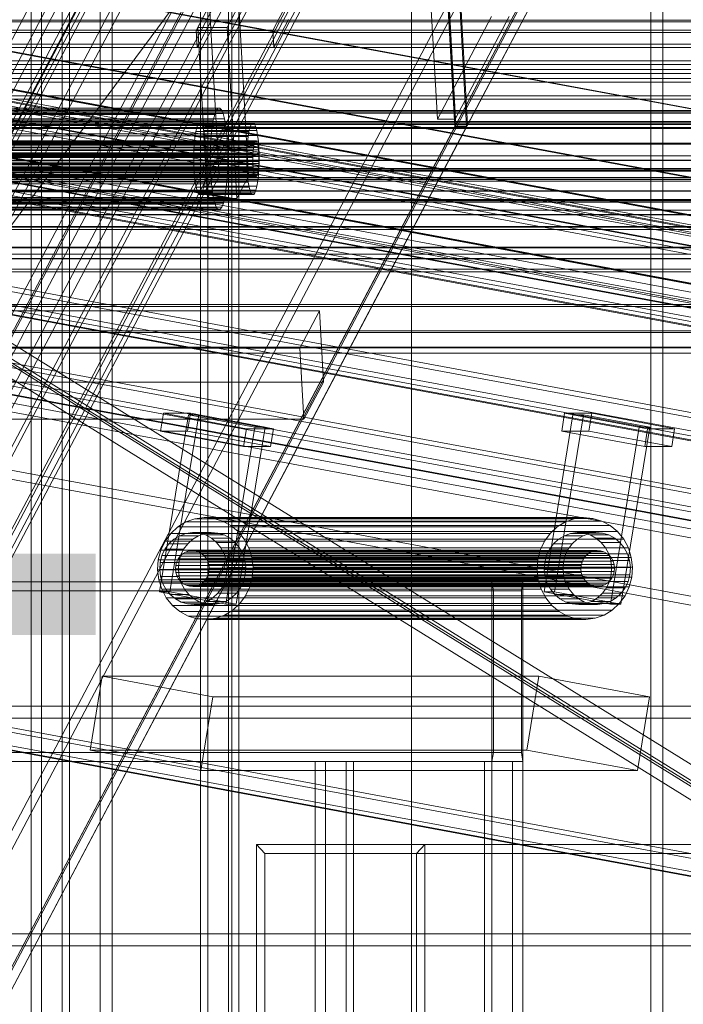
# Model space of a CAD drawing. Header units: millimetres. Extents: x -4395 to 65662, y -65530 to 6847.
# Tile 146 of 256: x -1051 to -829, y -35750 to -35422. Entities that reach past the tile are written whole.
import ezdxf

# ---------------------------------------------------------------- set-up
doc = ezdxf.new("R2010")
doc.units = ezdxf.units.MM
for name, color, linetype, lineweight in [('COTAS_O', 1, 'Continuous', 0), ('frontal_briquetadora', 7, 'Continuous', 0), ('frontal_C01', 7, 'Continuous', 0), ('frontal_C03', 7, 'Continuous', 0), ('frontal_C06', 7, 'Continuous', 0), ('frontal_C07', 7, 'Continuous', 0), ('frontal_mezcladora', 7, 'Continuous', 0)]:
    doc.layers.add(name, color=color, linetype=linetype, lineweight=lineweight)
doc.dimstyles.new('R19_100', dxfattribs={"dimtxt": 250, "dimasz": 150, "dimexe": 150, "dimexo": 80, "dimgap": 100, "dimtad": 1, "dimtih": 1, "dimtoh": 1, "dimdsep": 46, "dimcen": 0.09, "dimadec": 0, "dimazin": 0, "dimtfac": 1, "dimtdec": 4, "dimtofl": 0, "dimtmove": 0, "dimatfit": 3, "dimfxl": 1, "dimtolj": 1, "dimtzin": 0, "dimarcsym": 0})

# ---------------------------------------------------------------- blocks, each defined once
blk = doc.blocks.new('DIM_R33_45')
at = {"layer": 'COTAS_O'}
for p, q in [((-1850, -34800), (-1850, -35500)), ((-150, -34800), (-150, -35500)), ((-1850, -35500), (-1700, -35455)), ((-150, -35500), (-300, -35455)), ((-150, -35500), (-1850, -35500)), ((-1850, -35500), (-1700, -35545)), ((-150, -35500), (-300, -35545))]:
    blk.add_line(p, q, dxfattribs=at)
blk.add_text('1700 O', height=250, rotation=180, dxfattribs=at).set_placement((-1000, -35600))
blk = doc.blocks.new('DIM_R33_48')
at = {"layer": 'COTAS_O'}
for p, q in [((-1480, -33670), (-780, -33670)), ((-780, -33670), (-825, -33820)), ((-780, -36000), (-780, -33670)), ((-780, -33670), (-735, -33820)), ((-780, -36000), (-825, -35850)), ((-780, -36000), (-735, -35850)), ((-1480, -36000), (-780, -36000))]:
    blk.add_line(p, q, dxfattribs=at)
blk.add_text('2330 O', height=250, rotation=90, dxfattribs=at).set_placement((-880, -34835))
blk = doc.blocks.new('DIM_R33_49')
at = {"layer": 'COTAS_O'}
for p, q in [((-1480, -35300), (-1330, -35255)), ((490, -35300), (340, -35255)), ((-1480, -36000), (-1480, -35300)), ((-1480, -35300), (490, -35300)), ((-1480, -35300), (-1330, -35345)), ((490, -35300), (340, -35345)), ((490, -36000), (490, -35300))]:
    blk.add_line(p, q, dxfattribs=at)
blk.add_text('1970 O', height=250, dxfattribs=at).set_placement((-495, -35200))
blk = doc.blocks.new('DIM_R33_50')
at = {"layer": 'COTAS_O'}
for p, q in [((-1400, -33000), (-700, -33000)), ((-700, -33000), (-745, -33150)), ((-700, -36000), (-700, -33000)), ((-700, -33000), (-655, -33150)), ((-700, -36000), (-745, -35850)), ((-700, -36000), (-655, -35850)), ((-1400, -36000), (-700, -36000))]:
    blk.add_line(p, q, dxfattribs=at)
blk.add_text('3000 O', height=250, rotation=90, dxfattribs=at).set_placement((-800, -34500))
blk = doc.blocks.new('DIM_R33_51')
at = {"layer": 'COTAS_O'}
for p, q in [((-1400, -35300), (-1250, -35255)), ((1400, -35300), (1250, -35255)), ((-1400, -36000), (-1400, -35300)), ((-1400, -35300), (1400, -35300)), ((-1400, -35300), (-1250, -35345)), ((1400, -35300), (1250, -35345)), ((1400, -36000), (1400, -35300))]:
    blk.add_line(p, q, dxfattribs=at)
blk.add_text('2800 O', height=250, dxfattribs=at).set_placement((0, -35200))

msp = doc.modelspace()

# ---------------------------------------------------------------- linework, layer by layer
at = {"layer": 'frontal_briquetadora'}
msp.add_line((-1330, -35862.816), (-720.639, -35041.307), dxfattribs=at)
at = {"layer": 'frontal_C01'}
for p, q in [((-1024, -33816.606), (-1024, -35988)), ((-1020, -35988), (-1020, -33816.606))]:
    msp.add_line(p, q, dxfattribs=at)
at = {"layer": 'frontal_C03'}
for p, q in [((1515, -35421.8), (-1475, -35421.8)), ((1515, -35422.36), (-1475, -35422.36)), ((1515, -35425.136), (-1475, -35425.136)), ((1515, -35426.008), (-1475, -35426.008)), ((1515, -35429.829), (-1475, -35429.829)), ((1515, -35430.928), (-1475, -35430.928)), ((-1475, -35435.42), (1515, -35435.42)), ((1515, -35436.638), (-1475, -35436.638)), ((1270, -35438.36), (-1230, -35438.36)), ((1515, -35441.362), (-1475, -35441.362)), ((1270, -35439.64), (-1230, -35439.64)), ((1515, -35442.58), (-1475, -35442.58)), ((1515, -35447.072), (-1475, -35447.072)), ((1515, -35448.171), (-1475, -35448.171)), ((1515, -35451.992), (-1475, -35451.992)), ((1515, -35452.864), (-1475, -35452.864)), ((1515, -35455.64), (-1475, -35455.64)), ((1270, -35452.425), (-1230, -35452.425)), ((1270, -35452.491), (-1230, -35452.491)), ((1515, -35456.2), (-1475, -35456.2)), ((1515, -35457.66), (-1475, -35457.66)), ((1515, -35457.853), (-1475, -35457.853)), ((1270, -35456.096), (-1230, -35456.096)), ((1270, -35456.285), (-1230, -35456.285)), ((1270, -35456.711), (-1230, -35456.711)), ((1270, -35457.966), (-1230, -35457.966)), ((1270, -35462.946), (-1230, -35462.946)), ((1270, -35463.229), (-1230, -35463.229)), ((1516, -35467.156), (-1476, -35467.156)), ((1516, -35467.183), (-1476, -35467.183)), ((1516, -35468.625), (-1476, -35468.625)), ((1516, -35468.7), (-1476, -35468.7)), ((1516, -35471.365), (-1476, -35471.365)), ((1516, -35471.478), (-1476, -35471.478)), ((1270, -35471.933), (-1230, -35471.933)), ((1516, -35474.959), (-1476, -35474.959)), ((-1476, -35475.093), (1516, -35475.093)), ((-1230, -35472.267), (1270, -35472.267)), ((1270, -35474.38), (-1230, -35474.38)), ((1270, -35475.563), (-1230, -35475.563)), ((1516, -35478.861), (-1476, -35478.861)), ((1516, -35478.994), (-1476, -35478.994)), ((1270, -35481.687), (-1230, -35481.687)), ((1516, -35482.476), (-1476, -35482.476)), ((1516, -35482.589), (-1476, -35482.589)), ((1516, -35485.254), (-1476, -35485.254)), ((1270, -35482.021), (-1230, -35482.021)), ((1516, -35485.329), (-1476, -35485.329)), ((1516, -35486.771), (-1476, -35486.771)), ((1516, -35486.798), (-1476, -35486.798)), ((1270, -35490.69), (-1230, -35490.69)), ((1270, -35490.724), (-1230, -35490.724)), ((1270, -35491.007), (-1230, -35491.007)), ((1270, -35491.754), (-1230, -35491.754)), ((1270, -35497.669), (-1230, -35497.669)), ((1270, -35497.858), (-1230, -35497.858)), ((1270, -35501.463), (-1230, -35501.463)), ((1270, -35501.529), (-1230, -35501.529)), ((1270, -35505.014), (-1230, -35505.014)), ((1270, -35505.919), (-1230, -35505.919)), ((1270, -35516.801), (-1230, -35516.801)), ((1270, -35517.512), (-1230, -35517.512)), ((1270, -35525.598), (-1230, -35525.598)), ((1270, -35526.088), (-1230, -35526.088)), ((1270, -35531.067), (-1230, -35531.067)), ((1270, -35531.317), (-1230, -35531.317)), ((1270, -35532.998), (-1230, -35532.998)), ((-1580, -35650.969), (1620, -35650.969)), ((1620, -35654.969), (-1580, -35654.969)), ((-1580, -35726.969), (1620, -35726.969)), ((-1580, -35730.969), (1620, -35730.969))]:
    msp.add_line(p, q, dxfattribs=at)
at = {"layer": 'frontal_C06'}
for p, q in [((-1322.962, -35382.563), (-83.833, -35612.032)), ((-82.791, -35612.032), (-1321.92, -35382.563)), ((-1198.971, -35382.563), (40.159, -35612.032)), ((41.201, -35612.032), (-1197.929, -35382.563)), ((-1382.276, -35406.782), (-32.276, -35656.782)), ((89.284, -35656.782), (-1260.716, -35406.782)), ((-32.758, -35659.737), (-1382.758, -35409.737)), ((-1261.198, -35409.737), (88.802, -35659.737)), ((-89.448, -35646.516), (-1328.578, -35417.047)), ((-1327.536, -35417.047), (-88.406, -35646.516)), ((34.543, -35646.516), (-1204.586, -35417.047)), ((-1203.545, -35417.047), (35.585, -35646.516)), ((-1318.083, -35421.714), (-97.432, -35647.761)), ((24.128, -35647.761), (-1196.523, -35421.714)), ((-97.914, -35650.716), (-1318.565, -35424.67)), ((-1197.005, -35424.67), (23.646, -35650.716)), ((-1301.614, -35429.803), (-136.398, -35645.583)), ((-121.463, -35645.583), (-1286.679, -35429.803)), ((-1173.455, -35429.803), (-8.239, -35645.583)), ((6.696, -35645.583), (-1158.52, -35429.803)), ((-137.361, -35651.495), (-1302.576, -35435.714)), ((-1287.642, -35435.714), (-122.426, -35651.495)), ((-9.202, -35651.495), (-1174.417, -35435.714)), ((-1159.483, -35435.714), (5.733, -35651.495)), ((-1244.645, -35440.61), (-137.787, -35645.583)), ((-136.398, -35645.583), (-1243.255, -35440.61)), ((-129.104, -35645.583), (-1235.962, -35440.61)), ((-1107.455, -35440.61), (-0.598, -35645.583)), ((8.085, -35645.583), (-1098.772, -35440.61)), ((-138.75, -35651.495), (-1245.607, -35446.521)), ((-1236.924, -35446.521), (-130.067, -35651.495)), ((-1.561, -35651.495), (-1108.418, -35446.521)), ((-1099.735, -35446.521), (7.122, -35651.495)), ((-1066.128, -35446.912), (-788.952, -35498.241)), ((-787.563, -35498.241), (-1064.739, -35446.912)), ((-1469.857, -35460.817), (9.492, -35734.77)), ((18.175, -35734.77), (-1461.174, -35460.817)), ((-1332.668, -35460.817), (146.681, -35734.77)), ((155.364, -35734.77), (-1323.985, -35460.817)), ((8.53, -35740.682), (-1470.819, -35466.728)), ((-1462.137, -35466.728), (17.212, -35740.682)), ((145.719, -35740.682), (-1333.63, -35466.728)), ((-1324.947, -35466.728), (154.402, -35740.682)), ((-1471.301, -35469.684), (8.048, -35743.638)), ((9.437, -35743.638), (-1469.911, -35469.684)), ((-1398.802, -35508.263), (-48.802, -35758.263)), ((72.758, -35758.263), (-1277.242, -35508.263)), ((-49.284, -35761.218), (-1399.284, -35511.218)), ((-1277.724, -35511.218), (72.276, -35761.218)), ((-1084.653, -35515.88), (-825.286, -35676.572)), ((-1077.359, -35515.88), (-800.183, -35567.209)), ((-798.794, -35567.209), (-1075.97, -35515.88)), ((-816.603, -35676.572), (-1075.97, -35515.88)), ((-826.249, -35682.484), (-1085.616, -35521.792)), ((-818.955, -35682.484), (-1078.322, -35521.792)), ((-1076.933, -35521.792), (-817.566, -35682.484)), ((-1004.148, -35612.761), (-994.521, -35553.645)), ((-1003.813, -35559.044), (-1002.85, -35553.132)), ((-993.82, -35553.132), (-1002.85, -35553.132)), ((-1002.85, -35553.132), (-975.132, -35558.265)), ((-1000.675, -35612.761), (-991.048, -35553.645)), ((-994.783, -35559.044), (-993.82, -35553.132)), ((-991.048, -35553.645), (-994.521, -35553.645)), ((-994.521, -35553.645), (-972.347, -35557.752)), ((-966.102, -35558.265), (-993.82, -35553.132)), ((-968.874, -35557.752), (-991.048, -35553.645)), ((-875.642, -35612.761), (-866.015, -35553.645)), ((-872.169, -35612.761), (-862.542, -35553.645)), ((-869.749, -35559.044), (-868.787, -35553.132)), ((-859.757, -35553.132), (-868.787, -35553.132)), ((-868.787, -35553.132), (-841.069, -35558.265)), ((-862.542, -35553.645), (-866.015, -35553.645)), ((-866.015, -35553.645), (-843.841, -35557.752)), ((-840.368, -35557.752), (-862.542, -35553.645)), ((-860.719, -35559.044), (-859.757, -35553.132)), ((-832.039, -35558.265), (-859.757, -35553.132)), ((-976.095, -35564.176), (-1003.813, -35559.044)), ((-1003.813, -35559.044), (-994.783, -35559.044)), ((-994.783, -35559.044), (-967.065, -35564.176)), ((-981.974, -35616.867), (-972.347, -35557.752)), ((-968.874, -35557.752), (-978.501, -35616.867)), ((-976.095, -35564.176), (-975.132, -35558.265)), ((-975.132, -35558.265), (-966.102, -35558.265)), ((-972.347, -35557.752), (-968.874, -35557.752)), ((-966.102, -35558.265), (-967.065, -35564.176)), ((-842.032, -35564.176), (-869.749, -35559.044)), ((-869.749, -35559.044), (-860.719, -35559.044)), ((-860.719, -35559.044), (-833.002, -35564.176)), ((-853.468, -35616.867), (-843.841, -35557.752)), ((-840.368, -35557.752), (-849.994, -35616.867)), ((-843.841, -35557.752), (-840.368, -35557.752)), ((-842.032, -35564.176), (-841.069, -35558.265)), ((-841.069, -35558.265), (-832.039, -35558.265)), ((-832.039, -35558.265), (-833.002, -35564.176)), ((-967.065, -35564.176), (-976.095, -35564.176)), ((-833.002, -35564.176), (-842.032, -35564.176)), ((-1489.11, -35579.047), (-9.761, -35853.001)), ((-1.078, -35853.001), (-1480.427, -35579.047)), ((-10.724, -35858.912), (-1490.073, -35584.959)), ((-1488.684, -35584.959), (-9.335, -35858.912)), ((-1481.39, -35584.959), (-2.041, -35858.912)), ((-998.029, -35591.061), (-995.31, -35589.419)), ((-995.31, -35589.419), (-992.342, -35588.374)), ((-868.54, -35589.419), (-995.31, -35589.419)), ((-992.342, -35588.374), (-989.241, -35587.966)), ((-865.573, -35588.374), (-992.342, -35588.374)), ((-989.241, -35587.966), (-986.124, -35588.212)), ((-862.471, -35587.966), (-989.241, -35587.966)), ((-986.124, -35588.212), (-983.112, -35589.101)), ((-859.354, -35588.212), (-986.124, -35588.212)), ((-983.112, -35589.101), (-980.321, -35590.6)), ((-856.342, -35589.101), (-983.112, -35589.101)), ((-868.54, -35589.419), (-871.259, -35591.061)), ((-865.573, -35588.374), (-868.54, -35589.419)), ((-862.471, -35587.966), (-865.573, -35588.374)), ((-859.354, -35588.212), (-862.471, -35587.966)), ((-856.342, -35589.101), (-859.354, -35588.212)), ((-853.551, -35590.6), (-856.342, -35589.101)), ((-1002.319, -35595.864), (-1000.396, -35593.237)), ((-1000.396, -35593.237), (-998.029, -35591.061)), ((-873.626, -35593.237), (-1000.396, -35593.237)), ((-871.259, -35591.061), (-998.029, -35591.061)), ((-997.404, -35593.99), (-995.31, -35593.252)), ((-995.31, -35593.252), (-993.12, -35592.965)), ((-989.058, -35593.252), (-995.31, -35593.252)), ((-993.12, -35592.965), (-990.92, -35593.138)), ((-986.869, -35592.965), (-993.12, -35592.965)), ((-989.058, -35593.252), (-991.153, -35593.99)), ((-990.92, -35593.138), (-988.794, -35593.766)), ((-984.669, -35593.138), (-990.92, -35593.138)), ((-986.869, -35592.965), (-989.058, -35593.252)), ((-988.794, -35593.766), (-986.824, -35594.824)), ((-982.543, -35593.766), (-988.794, -35593.766)), ((-984.669, -35593.138), (-986.869, -35592.965)), ((-982.543, -35593.766), (-984.669, -35593.138)), ((-980.572, -35594.824), (-982.543, -35593.766)), ((-980.321, -35590.6), (-977.858, -35592.651)), ((-853.551, -35590.6), (-980.321, -35590.6)), ((-977.858, -35592.651), (-975.817, -35595.174)), ((-851.088, -35592.651), (-977.858, -35592.651)), ((-873.626, -35593.237), (-875.549, -35595.864)), ((-871.259, -35591.061), (-873.626, -35593.237)), ((-868.898, -35593.99), (-866.803, -35593.252)), ((-866.803, -35593.252), (-864.614, -35592.965)), ((-860.552, -35593.252), (-866.803, -35593.252)), ((-864.614, -35592.965), (-862.414, -35593.138)), ((-858.362, -35592.965), (-864.614, -35592.965)), ((-860.552, -35593.252), (-862.647, -35593.99)), ((-862.414, -35593.138), (-860.288, -35593.766)), ((-856.162, -35593.138), (-862.414, -35593.138)), ((-858.362, -35592.965), (-860.552, -35593.252)), ((-860.288, -35593.766), (-858.318, -35594.824)), ((-854.036, -35593.766), (-860.288, -35593.766)), ((-856.162, -35593.138), (-858.362, -35592.965)), ((-854.036, -35593.766), (-856.162, -35593.138)), ((-852.066, -35594.824), (-854.036, -35593.766)), ((-851.088, -35592.651), (-853.551, -35590.6)), ((-849.047, -35595.174), (-851.088, -35592.651)), ((-1003.724, -35598.841), (-1002.319, -35595.864)), ((-1002.352, -35598.54), (-1000.995, -35596.686)), ((-875.549, -35595.864), (-1002.319, -35595.864)), ((-1000.995, -35596.686), (-999.324, -35595.149)), ((-994.743, -35596.686), (-1000.995, -35596.686)), ((-999.324, -35595.149), (-997.404, -35593.99)), ((-993.072, -35595.149), (-999.324, -35595.149)), ((-991.153, -35593.99), (-997.404, -35593.99)), ((-994.743, -35596.686), (-996.1, -35598.54)), ((-993.072, -35595.149), (-994.743, -35596.686)), ((-991.153, -35593.99), (-993.072, -35595.149)), ((-986.824, -35594.824), (-985.085, -35596.271)), ((-980.572, -35594.824), (-986.824, -35594.824)), ((-985.085, -35596.271), (-983.645, -35598.053)), ((-978.834, -35596.271), (-985.085, -35596.271)), ((-978.834, -35596.271), (-980.572, -35594.824)), ((-977.393, -35598.053), (-978.834, -35596.271)), ((-975.817, -35595.174), (-974.277, -35598.074)), ((-849.047, -35595.174), (-975.817, -35595.174)), ((-875.549, -35595.864), (-876.955, -35598.841)), ((-873.846, -35598.54), (-872.488, -35596.686)), ((-872.488, -35596.686), (-870.818, -35595.149)), ((-866.237, -35596.686), (-872.488, -35596.686)), ((-870.818, -35595.149), (-868.898, -35593.99)), ((-864.566, -35595.149), (-870.818, -35595.149)), ((-862.647, -35593.99), (-868.898, -35593.99)), ((-866.237, -35596.686), (-867.594, -35598.54)), ((-864.566, -35595.149), (-866.237, -35596.686)), ((-862.647, -35593.99), (-864.566, -35595.149)), ((-858.318, -35594.824), (-856.579, -35596.271)), ((-852.066, -35594.824), (-858.318, -35594.824)), ((-856.579, -35596.271), (-855.138, -35598.053)), ((-850.327, -35596.271), (-856.579, -35596.271)), ((-850.327, -35596.271), (-852.066, -35594.824)), ((-848.887, -35598.053), (-850.327, -35596.271)), ((-847.507, -35598.074), (-849.047, -35595.174)), ((-1004.558, -35602.053), (-1003.724, -35598.841)), ((-876.955, -35598.841), (-1003.724, -35598.841)), ((-1003.344, -35600.641), (-1002.352, -35598.54)), ((-996.1, -35598.54), (-1002.352, -35598.54)), ((-997.267, -35600.823), (-996.432, -35600.055)), ((-996.1, -35598.54), (-997.092, -35600.641)), ((-996.432, -35600.055), (-995.472, -35599.476)), ((-860.98, -35600.055), (-996.432, -35600.055)), ((-995.472, -35599.476), (-994.425, -35599.107)), ((-860.02, -35599.476), (-995.472, -35599.476)), ((-994.425, -35599.107), (-993.33, -35598.963)), ((-858.972, -35599.107), (-994.425, -35599.107)), ((-993.33, -35598.963), (-992.23, -35599.05)), ((-857.878, -35598.963), (-993.33, -35598.963)), ((-992.23, -35599.05), (-991.167, -35599.364)), ((-856.778, -35599.05), (-992.23, -35599.05)), ((-991.167, -35599.364), (-990.182, -35599.893)), ((-855.715, -35599.364), (-991.167, -35599.364)), ((-990.182, -35599.893), (-989.313, -35600.616)), ((-854.73, -35599.893), (-990.182, -35599.893)), ((-983.645, -35598.053), (-982.558, -35600.1)), ((-977.393, -35598.053), (-983.645, -35598.053)), ((-982.558, -35600.1), (-981.866, -35602.334)), ((-976.306, -35600.1), (-982.558, -35600.1)), ((-976.306, -35600.1), (-977.393, -35598.053)), ((-975.614, -35602.334), (-976.306, -35600.1)), ((-974.277, -35598.074), (-973.297, -35601.239)), ((-847.507, -35598.074), (-974.277, -35598.074)), ((-876.955, -35598.841), (-877.789, -35602.053)), ((-874.838, -35600.641), (-873.846, -35598.54)), ((-867.594, -35598.54), (-873.846, -35598.54)), ((-867.594, -35598.54), (-868.586, -35600.641)), ((-860.98, -35600.055), (-861.815, -35600.823)), ((-860.02, -35599.476), (-860.98, -35600.055)), ((-858.972, -35599.107), (-860.02, -35599.476)), ((-857.878, -35598.963), (-858.972, -35599.107)), ((-856.778, -35599.05), (-857.878, -35598.963)), ((-855.715, -35599.364), (-856.778, -35599.05)), ((-854.73, -35599.893), (-855.715, -35599.364)), ((-855.138, -35598.053), (-854.051, -35600.1)), ((-848.887, -35598.053), (-855.138, -35598.053)), ((-853.86, -35600.616), (-854.73, -35599.893)), ((-854.051, -35600.1), (-853.36, -35602.334)), ((-847.8, -35600.1), (-854.051, -35600.1)), ((-847.8, -35600.1), (-848.887, -35598.053)), ((-847.108, -35602.334), (-847.8, -35600.1)), ((-846.527, -35601.239), (-847.507, -35598.074)), ((-1004.789, -35605.376), (-1004.558, -35602.053)), ((-1004.558, -35602.053), (-877.789, -35602.053)), ((-1004.095, -35605.254), (-1003.933, -35602.908)), ((-1003.933, -35602.908), (-1003.344, -35600.641)), ((-1003.933, -35602.908), (-997.681, -35602.908)), ((-997.092, -35600.641), (-1003.344, -35600.641)), ((-998.737, -35603.935), (-998.442, -35602.801)), ((-998.442, -35602.801), (-997.946, -35601.751)), ((-862.99, -35602.801), (-998.442, -35602.801)), ((-997.946, -35601.751), (-997.267, -35600.823)), ((-862.494, -35601.751), (-997.946, -35601.751)), ((-997.681, -35602.908), (-997.844, -35605.254)), ((-997.092, -35600.641), (-997.681, -35602.908)), ((-861.815, -35600.823), (-997.267, -35600.823)), ((-989.313, -35600.616), (-988.592, -35601.507)), ((-853.86, -35600.616), (-989.313, -35600.616)), ((-988.592, -35601.507), (-988.049, -35602.531)), ((-853.14, -35601.507), (-988.592, -35601.507)), ((-988.049, -35602.531), (-987.703, -35603.647)), ((-852.596, -35602.531), (-988.049, -35602.531)), ((-987.703, -35603.647), (-987.568, -35604.815)), ((-852.25, -35603.647), (-987.703, -35603.647)), ((-981.866, -35602.334), (-981.596, -35604.668)), ((-975.614, -35602.334), (-981.866, -35602.334)), ((-975.344, -35604.668), (-975.614, -35602.334)), ((-973.297, -35601.239), (-972.915, -35604.546)), ((-846.527, -35601.239), (-973.297, -35601.239)), ((-877.789, -35602.053), (-878.019, -35605.376)), ((-875.589, -35605.254), (-875.426, -35602.908)), ((-875.426, -35602.908), (-874.838, -35600.641)), ((-875.426, -35602.908), (-869.175, -35602.908)), ((-868.586, -35600.641), (-874.838, -35600.641)), ((-869.175, -35602.908), (-869.337, -35605.254)), ((-868.586, -35600.641), (-869.175, -35602.908)), ((-862.99, -35602.801), (-863.284, -35603.935)), ((-862.494, -35601.751), (-862.99, -35602.801)), ((-861.815, -35600.823), (-862.494, -35601.751)), ((-853.14, -35601.507), (-853.86, -35600.616)), ((-853.36, -35602.334), (-853.09, -35604.668)), ((-847.108, -35602.334), (-853.36, -35602.334)), ((-852.596, -35602.531), (-853.14, -35601.507)), ((-852.25, -35603.647), (-852.596, -35602.531)), ((-852.116, -35604.815), (-852.25, -35603.647)), ((-846.838, -35604.668), (-847.108, -35602.334)), ((-846.145, -35604.546), (-846.527, -35601.239)), ((-1004.406, -35608.684), (-1004.789, -35605.376)), ((-878.019, -35605.376), (-1004.789, -35605.376)), ((-1003.826, -35607.589), (-1004.095, -35605.254)), ((-997.844, -35605.254), (-1004.095, -35605.254)), ((-998.818, -35605.108), (-998.737, -35603.935)), ((-998.683, -35606.275), (-998.818, -35605.108)), ((-863.365, -35605.108), (-998.818, -35605.108)), ((-998.737, -35603.935), (-863.284, -35603.935)), ((-998.337, -35607.392), (-998.683, -35606.275)), ((-863.23, -35606.275), (-998.683, -35606.275)), ((-997.844, -35605.254), (-997.574, -35607.589)), ((-987.65, -35605.988), (-987.944, -35607.121)), ((-987.568, -35604.815), (-987.65, -35605.988)), ((-852.197, -35605.988), (-987.65, -35605.988)), ((-852.116, -35604.815), (-987.568, -35604.815)), ((-981.596, -35604.668), (-981.759, -35607.014)), ((-975.344, -35604.668), (-981.596, -35604.668)), ((-975.507, -35607.014), (-975.344, -35604.668)), ((-972.915, -35604.546), (-973.145, -35607.87)), ((-846.145, -35604.546), (-972.915, -35604.546)), ((-878.019, -35605.376), (-877.637, -35608.684)), ((-875.319, -35607.589), (-875.589, -35605.254)), ((-869.337, -35605.254), (-875.589, -35605.254)), ((-869.337, -35605.254), (-869.068, -35607.589)), ((-863.284, -35603.935), (-863.365, -35605.108)), ((-863.365, -35605.108), (-863.23, -35606.275)), ((-863.23, -35606.275), (-862.885, -35607.392)), ((-853.09, -35604.668), (-853.252, -35607.014)), ((-846.838, -35604.668), (-853.09, -35604.668)), ((-852.491, -35607.121), (-852.197, -35605.988)), ((-852.197, -35605.988), (-852.116, -35604.815)), ((-847.001, -35607.014), (-846.838, -35604.668)), ((-846.375, -35607.87), (-846.145, -35604.546)), ((-1003.427, -35611.848), (-1004.406, -35608.684)), ((-877.637, -35608.684), (-1004.406, -35608.684)), ((-1003.134, -35609.823), (-1003.826, -35607.589)), ((-997.574, -35607.589), (-1003.826, -35607.589)), ((-1002.047, -35611.87), (-1003.134, -35609.823)), ((-996.882, -35609.823), (-1003.134, -35609.823)), ((-997.794, -35608.415), (-998.337, -35607.392)), ((-862.885, -35607.392), (-998.337, -35607.392)), ((-997.073, -35609.306), (-997.794, -35608.415)), ((-862.341, -35608.415), (-997.794, -35608.415)), ((-997.574, -35607.589), (-996.882, -35609.823)), ((-996.204, -35610.03), (-997.073, -35609.306)), ((-861.621, -35609.306), (-997.073, -35609.306)), ((-996.882, -35609.823), (-995.795, -35611.87)), ((-995.219, -35610.559), (-996.204, -35610.03)), ((-860.751, -35610.03), (-996.204, -35610.03)), ((-989.954, -35609.867), (-990.914, -35610.447)), ((-989.119, -35609.099), (-989.954, -35609.867)), ((-854.501, -35609.867), (-989.954, -35609.867)), ((-988.44, -35608.172), (-989.119, -35609.099)), ((-853.666, -35609.099), (-989.119, -35609.099)), ((-987.944, -35607.121), (-988.44, -35608.172)), ((-852.987, -35608.172), (-988.44, -35608.172)), ((-852.491, -35607.121), (-987.944, -35607.121)), ((-982.347, -35609.281), (-983.339, -35611.383)), ((-981.759, -35607.014), (-982.347, -35609.281)), ((-976.096, -35609.281), (-982.347, -35609.281)), ((-975.507, -35607.014), (-981.759, -35607.014)), ((-977.088, -35611.383), (-976.096, -35609.281)), ((-976.096, -35609.281), (-975.507, -35607.014)), ((-973.145, -35607.87), (-973.979, -35611.082)), ((-846.375, -35607.87), (-973.145, -35607.87)), ((-877.637, -35608.684), (-876.657, -35611.848)), ((-874.628, -35609.823), (-875.319, -35607.589)), ((-869.068, -35607.589), (-875.319, -35607.589)), ((-873.541, -35611.87), (-874.628, -35609.823)), ((-868.376, -35609.823), (-874.628, -35609.823)), ((-869.068, -35607.589), (-868.376, -35609.823)), ((-868.376, -35609.823), (-867.289, -35611.87)), ((-862.885, -35607.392), (-862.341, -35608.415)), ((-862.341, -35608.415), (-861.621, -35609.306)), ((-861.621, -35609.306), (-860.751, -35610.03)), ((-860.751, -35610.03), (-859.766, -35610.559)), ((-855.461, -35610.447), (-854.501, -35609.867)), ((-853.841, -35609.281), (-854.833, -35611.383)), ((-854.501, -35609.867), (-853.666, -35609.099)), ((-853.252, -35607.014), (-853.841, -35609.281)), ((-847.589, -35609.281), (-853.841, -35609.281)), ((-853.666, -35609.099), (-852.987, -35608.172)), ((-847.001, -35607.014), (-853.252, -35607.014)), ((-852.987, -35608.172), (-852.491, -35607.121)), ((-848.581, -35611.383), (-847.589, -35609.281)), ((-847.589, -35609.281), (-847.001, -35607.014)), ((-847.209, -35611.082), (-846.375, -35607.87)), ((-981.974, -35616.867), (-1004.148, -35612.761)), ((-1004.148, -35612.761), (-1000.675, -35612.761)), ((-1001.887, -35614.748), (-1003.427, -35611.848)), ((-876.657, -35611.848), (-1003.427, -35611.848)), ((-1000.606, -35613.651), (-1002.047, -35611.87)), ((-995.795, -35611.87), (-1002.047, -35611.87)), ((-1000.675, -35612.761), (-978.501, -35616.867)), ((-995.795, -35611.87), (-994.355, -35613.651)), ((-994.156, -35610.873), (-995.219, -35610.559)), ((-859.766, -35610.559), (-995.219, -35610.559)), ((-993.056, -35610.959), (-994.156, -35610.873)), ((-858.703, -35610.873), (-994.156, -35610.873)), ((-991.961, -35610.816), (-993.056, -35610.959)), ((-857.603, -35610.959), (-993.056, -35610.959)), ((-990.914, -35610.447), (-991.961, -35610.816)), ((-856.508, -35610.816), (-991.961, -35610.816)), ((-855.461, -35610.447), (-990.914, -35610.447)), ((-984.697, -35613.237), (-986.367, -35614.773)), ((-983.339, -35611.383), (-984.697, -35613.237)), ((-978.445, -35613.237), (-984.697, -35613.237)), ((-977.088, -35611.383), (-983.339, -35611.383)), ((-980.116, -35614.773), (-978.445, -35613.237)), ((-978.445, -35613.237), (-977.088, -35611.383)), ((-973.979, -35611.082), (-975.384, -35614.058)), ((-847.209, -35611.082), (-973.979, -35611.082)), ((-876.657, -35611.848), (-875.117, -35614.748)), ((-853.468, -35616.867), (-875.642, -35612.761)), ((-875.642, -35612.761), (-872.169, -35612.761)), ((-872.1, -35613.651), (-873.541, -35611.87)), ((-867.289, -35611.87), (-873.541, -35611.87)), ((-872.169, -35612.761), (-849.994, -35616.867)), ((-867.289, -35611.87), (-865.848, -35613.651)), ((-859.766, -35610.559), (-858.703, -35610.873)), ((-858.703, -35610.873), (-857.603, -35610.959)), ((-856.191, -35613.237), (-857.861, -35614.773)), ((-857.603, -35610.959), (-856.508, -35610.816)), ((-856.508, -35610.816), (-855.461, -35610.447)), ((-854.833, -35611.383), (-856.191, -35613.237)), ((-849.939, -35613.237), (-856.191, -35613.237)), ((-848.581, -35611.383), (-854.833, -35611.383)), ((-851.609, -35614.773), (-849.939, -35613.237)), ((-849.939, -35613.237), (-848.581, -35611.383)), ((-848.615, -35614.058), (-847.209, -35611.082)), ((-999.846, -35617.272), (-1001.887, -35614.748)), ((-875.117, -35614.748), (-1001.887, -35614.748)), ((-998.867, -35615.099), (-1000.606, -35613.651)), ((-994.355, -35613.651), (-1000.606, -35613.651)), ((-996.897, -35616.157), (-998.867, -35615.099)), ((-992.616, -35615.099), (-998.867, -35615.099)), ((-994.771, -35616.784), (-996.897, -35616.157)), ((-990.645, -35616.157), (-996.897, -35616.157)), ((-992.571, -35616.958), (-994.771, -35616.784)), ((-988.519, -35616.784), (-994.771, -35616.784)), ((-994.355, -35613.651), (-992.616, -35615.099)), ((-992.616, -35615.099), (-990.645, -35616.157)), ((-990.382, -35616.67), (-992.571, -35616.958)), ((-990.645, -35616.157), (-988.519, -35616.784)), ((-988.287, -35615.932), (-990.382, -35616.67)), ((-984.13, -35616.67), (-990.382, -35616.67)), ((-988.519, -35616.784), (-986.319, -35616.958)), ((-986.367, -35614.773), (-988.287, -35615.932)), ((-982.035, -35615.932), (-988.287, -35615.932)), ((-980.116, -35614.773), (-986.367, -35614.773)), ((-986.319, -35616.958), (-984.13, -35616.67)), ((-984.13, -35616.67), (-982.035, -35615.932)), ((-982.035, -35615.932), (-980.116, -35614.773)), ((-977.307, -35616.685), (-979.674, -35618.861)), ((-975.384, -35614.058), (-977.307, -35616.685)), ((-850.538, -35616.685), (-977.307, -35616.685)), ((-848.615, -35614.058), (-975.384, -35614.058)), ((-875.117, -35614.748), (-873.076, -35617.272)), ((-870.361, -35615.099), (-872.1, -35613.651)), ((-865.848, -35613.651), (-872.1, -35613.651)), ((-868.391, -35616.157), (-870.361, -35615.099)), ((-864.109, -35615.099), (-870.361, -35615.099)), ((-866.265, -35616.784), (-868.391, -35616.157)), ((-862.139, -35616.157), (-868.391, -35616.157)), ((-864.065, -35616.958), (-866.265, -35616.784)), ((-860.013, -35616.784), (-866.265, -35616.784)), ((-865.848, -35613.651), (-864.109, -35615.099)), ((-864.109, -35615.099), (-862.139, -35616.157)), ((-861.875, -35616.67), (-864.065, -35616.958)), ((-862.139, -35616.157), (-860.013, -35616.784)), ((-859.781, -35615.932), (-861.875, -35616.67)), ((-855.624, -35616.67), (-861.875, -35616.67)), ((-860.013, -35616.784), (-857.813, -35616.958)), ((-857.861, -35614.773), (-859.781, -35615.932)), ((-853.529, -35615.932), (-859.781, -35615.932)), ((-851.609, -35614.773), (-857.861, -35614.773)), ((-857.813, -35616.958), (-855.624, -35616.67)), ((-855.624, -35616.67), (-853.529, -35615.932)), ((-853.529, -35615.932), (-851.609, -35614.773)), ((-852.904, -35618.861), (-850.538, -35616.685)), ((-850.538, -35616.685), (-848.615, -35614.058)), ((-997.382, -35619.322), (-999.846, -35617.272)), ((-873.076, -35617.272), (-999.846, -35617.272)), ((-994.591, -35620.821), (-997.382, -35619.322)), ((-870.613, -35619.322), (-997.382, -35619.322)), ((-986.319, -35616.958), (-992.571, -35616.958)), ((-979.674, -35618.861), (-982.393, -35620.504)), ((-978.501, -35616.867), (-981.974, -35616.867)), ((-852.904, -35618.861), (-979.674, -35618.861)), ((-873.076, -35617.272), (-870.613, -35619.322)), ((-870.613, -35619.322), (-867.821, -35620.821)), ((-857.813, -35616.958), (-864.065, -35616.958)), ((-855.624, -35620.504), (-852.904, -35618.861)), ((-849.994, -35616.867), (-853.468, -35616.867)), ((-991.579, -35621.711), (-994.591, -35620.821)), ((-867.821, -35620.821), (-994.591, -35620.821)), ((-988.463, -35621.956), (-991.579, -35621.711)), ((-864.809, -35621.711), (-991.579, -35621.711)), ((-985.361, -35621.549), (-988.463, -35621.956)), ((-861.693, -35621.956), (-988.463, -35621.956)), ((-982.393, -35620.504), (-985.361, -35621.549)), ((-858.591, -35621.549), (-985.361, -35621.549)), ((-855.624, -35620.504), (-982.393, -35620.504)), ((-867.821, -35620.821), (-864.809, -35621.711)), ((-864.809, -35621.711), (-861.693, -35621.956)), ((-861.693, -35621.956), (-858.591, -35621.549)), ((-858.591, -35621.549), (-855.624, -35620.504)), ((-167.79, -35829.826), (-1274.648, -35624.852)), ((-1273.259, -35624.852), (-166.401, -35829.826)), ((-1027.31, -35665.581), (-1023.299, -35640.949)), ((-877.427, -35640.949), (-1023.299, -35640.949)), ((-1023.299, -35640.949), (-986.342, -35647.793)), ((-881.438, -35665.581), (-877.427, -35640.949)), ((-840.47, -35647.793), (-877.427, -35640.949)), ((-990.353, -35672.425), (-986.342, -35647.793)), ((-986.342, -35647.793), (-840.47, -35647.793)), ((-840.47, -35647.793), (-844.481, -35672.425)), ((-990.353, -35672.425), (-1027.31, -35665.581)), ((-1027.31, -35665.581), (-881.438, -35665.581)), ((-881.438, -35665.581), (-844.481, -35672.425)), ((-844.481, -35672.425), (-990.353, -35672.425)), ((-763.401, -35697.145), (-971.789, -35697.145)), ((-971.789, -35697.145), (-971.789, -35757.145)), ((-971.789, -35697.145), (-968.976, -35700.145)), ((-915.524, -35697.145), (-971.789, -35697.145)), ((-915.524, -35697.145), (-918.337, -35700.145)), ((-707.136, -35697.145), (-915.524, -35697.145)), ((-915.524, -35757.145), (-915.524, -35697.145)), ((-968.976, -35754.145), (-968.976, -35700.145)), ((-968.976, -35700.145), (-760.587, -35700.145)), ((-968.976, -35700.145), (-918.337, -35700.145)), ((-918.337, -35700.145), (-709.949, -35700.145)), ((-918.337, -35700.145), (-918.337, -35754.145))]:
    msp.add_line(p, q, dxfattribs=at)
at = {"layer": 'frontal_C07'}
for p, q in [((-1147.583, -35606.704), (-17.277, -33464.746)), ((-1160.475, -35658.628), (-10.475, -33479.35)), ((-10.314, -33482.201), (-1160.314, -35661.48)), ((-1148.658, -35639.968), (-18.353, -33498.011)), ((-15.398, -33498.011), (-1145.703, -35639.968)), ((-1148.826, -35639.709), (-21.803, -33503.972)), ((-21.641, -33506.823), (-1148.665, -35642.56)), ((-38.385, -33516.153), (-1155.561, -35633.23)), ((-1113.207, -35633.23), (3.969, -33516.153)), ((14.461, -33521.257), (-1158.516, -35744.076)), ((-1155.239, -35638.932), (-38.062, -33521.856)), ((-1133.891, -35744.076), (39.085, -33521.257)), ((4.292, -33521.856), (-1112.885, -35638.932)), ((-1158.193, -35749.779), (14.783, -33526.959)), ((39.408, -33526.959), (-1133.569, -35749.779)), ((35.629, -33529.81), (-1137.348, -35752.63)), ((-1133.408, -35752.63), (39.569, -33529.81)), ((-1154.944, -35756.52), (-4.944, -33577.242)), ((-4.783, -33580.093), (-1154.783, -35759.372)), ((21.98, -33654.314), (-1150.997, -35877.133)), ((-1126.372, -35877.133), (46.604, -33654.314)), ((-1150.675, -35882.836), (22.302, -33660.016)), ((-1129.99, -35882.836), (42.987, -33660.016)), ((46.927, -33660.016), (-1126.05, -35882.836)), ((-1047.081, -35988), (-1047.081, -34841.243)), ((-1043.608, -34841.243), (-1043.608, -35988)), ((-1036.72, -35988), (-1036.72, -34841.243)), ((-1034.283, -34841.243), (-1034.283, -35988)), ((-990.419, -35988), (-990.419, -34841.243)), ((-987.982, -34841.243), (-987.982, -35988)), ((-981.094, -34841.243), (-981.094, -35988)), ((-977.621, -35988), (-977.621, -34841.243)), ((-905.147, -35456.754), (-708.533, -35084.165)), ((-704.593, -35084.165), (-901.208, -35456.754)), ((-937.277, -35260.641), (-1133.891, -35633.23)), ((-916.593, -35260.641), (-1113.207, -35633.23)), ((-1109.267, -35633.23), (-912.653, -35260.641)), ((-905.476, -35457.376), (-916.593, -35260.641)), ((-905.147, -35456.754), (-916.265, -35260.019)), ((-901.536, -35457.376), (-912.653, -35260.641)), ((-912.325, -35260.019), (-901.208, -35456.754)), ((-1133.569, -35638.932), (-936.955, -35266.344)), ((-912.331, -35266.344), (-1108.945, -35638.932)), ((-911.308, -35454.851), (-919.633, -35307.538)), ((-913.723, -35307.538), (-905.398, -35454.851)), ((-986.955, -35415.945), (-991.878, -35425.275)), ((-966.269, -35425.275), (-961.345, -35415.945)), ((-987.447, -35416.878), (-991.386, -35424.342)), ((-984.225, -35473.902), (-987.447, -35416.878)), ((-981.536, -35424.342), (-977.597, -35416.878)), ((-974.375, -35473.902), (-977.597, -35416.878)), ((-991.556, -35430.977), (-986.633, -35421.647)), ((-961.023, -35421.647), (-965.947, -35430.977)), ((-911.308, -35454.851), (-893.255, -35420.64)), ((-887.345, -35420.64), (-905.398, -35454.851)), ((-991.878, -35425.275), (-966.269, -35425.275)), ((-991.556, -35430.977), (-991.878, -35425.275)), ((-991.386, -35424.342), (-981.536, -35424.342)), ((-988.164, -35481.366), (-991.386, -35424.342)), ((-981.536, -35424.342), (-978.314, -35481.366)), ((-966.269, -35425.275), (-965.947, -35430.977)), ((-965.947, -35430.977), (-991.556, -35430.977)), ((-985.182, -35451.973), (-1344.699, -35451.973)), ((-984.62, -35451.252), (-1344.137, -35451.252)), ((-984.045, -35451.18), (-1343.561, -35451.18)), ((-983.478, -35451.759), (-1342.995, -35451.759)), ((-985.709, -35453.315), (-985.182, -35451.973)), ((-985.182, -35451.973), (-984.62, -35451.252)), ((-984.62, -35451.252), (-984.045, -35451.18)), ((-984.045, -35451.18), (-983.478, -35451.759)), ((-983.478, -35451.759), (-982.942, -35452.967)), ((-986.18, -35455.226), (-1345.697, -35455.226)), ((-985.709, -35453.315), (-1345.225, -35453.315)), ((-982.942, -35452.967), (-1342.458, -35452.967)), ((-982.456, -35454.758), (-1341.973, -35454.758)), ((-986.578, -35457.634), (-986.18, -35455.226)), ((-986.18, -35455.226), (-985.709, -35453.315)), ((-982.942, -35452.967), (-982.456, -35454.758)), ((-982.456, -35454.758), (-982.041, -35457.063)), ((-905.398, -35454.851), (-911.308, -35454.851)), ((-986.578, -35457.634), (-1346.095, -35457.634)), ((-982.041, -35457.063), (-1341.557, -35457.063)), ((-1102.09, -35829.964), (-905.476, -35457.376)), ((-901.536, -35457.376), (-1098.15, -35829.964)), ((-991.687, -35457.673), (-992.02, -35459.022)), ((-991.316, -35456.725), (-991.687, -35457.673)), ((-973.958, -35457.673), (-991.687, -35457.673)), ((-990.919, -35456.216), (-991.316, -35456.725)), ((-973.586, -35456.725), (-991.316, -35456.725)), ((-990.513, -35456.165), (-990.919, -35456.216)), ((-973.189, -35456.216), (-990.919, -35456.216)), ((-990.113, -35456.574), (-990.513, -35456.165)), ((-972.783, -35456.165), (-990.513, -35456.165)), ((-989.734, -35457.427), (-990.113, -35456.574)), ((-972.383, -35456.574), (-990.113, -35456.574)), ((-989.392, -35458.691), (-989.734, -35457.427)), ((-972.005, -35457.427), (-989.734, -35457.427)), ((-989.098, -35460.318), (-989.392, -35458.691)), ((-971.662, -35458.691), (-989.392, -35458.691)), ((-986.887, -35460.444), (-986.578, -35457.634)), ((-982.041, -35457.063), (-981.711, -35459.793)), ((-974.291, -35459.022), (-973.958, -35457.673)), ((-973.958, -35457.673), (-973.586, -35456.725)), ((-973.586, -35456.725), (-973.189, -35456.216)), ((-973.189, -35456.216), (-972.783, -35456.165)), ((-972.783, -35456.165), (-972.383, -35456.574)), ((-972.383, -35456.574), (-972.005, -35457.427)), ((-972.005, -35457.427), (-971.662, -35458.691)), ((-971.662, -35458.691), (-971.369, -35460.318)), ((-905.476, -35457.376), (-901.536, -35457.376)), ((-901.208, -35456.754), (-905.147, -35456.754)), ((-972.081, -35462.173), (-1356.222, -35462.173)), ((-971.877, -35462.148), (-1356.019, -35462.148)), ((-986.887, -35460.444), (-1346.404, -35460.444)), ((-981.711, -35459.793), (-1341.227, -35459.793)), ((-992.301, -35460.721), (-992.519, -35462.705)), ((-992.02, -35459.022), (-992.301, -35460.721)), ((-974.572, -35460.721), (-992.301, -35460.721)), ((-974.291, -35459.022), (-992.02, -35459.022)), ((-988.865, -35462.245), (-989.098, -35460.318)), ((-971.369, -35460.318), (-989.098, -35460.318)), ((-988.702, -35464.398), (-988.865, -35462.245)), ((-971.136, -35462.245), (-988.865, -35462.245)), ((-987.096, -35463.55), (-986.887, -35460.444)), ((-981.711, -35459.793), (-981.479, -35462.843)), ((-974.79, -35462.705), (-974.572, -35460.721)), ((-974.572, -35460.721), (-974.291, -35459.022)), ((-972.279, -35462.428), (-972.081, -35462.173)), ((-972.081, -35462.173), (-971.877, -35462.148)), ((-971.877, -35462.148), (-971.677, -35462.352)), ((-971.369, -35460.318), (-971.136, -35462.245)), ((-971.136, -35462.245), (-970.972, -35464.398)), ((-972.881, -35465.417), (-1357.022, -35465.417)), ((-972.772, -35464.426), (-1356.913, -35464.426)), ((-972.631, -35463.576), (-1356.772, -35463.576)), ((-972.465, -35462.901), (-1356.606, -35462.901)), ((-972.279, -35462.428), (-1356.42, -35462.428)), ((-971.677, -35462.352), (-1355.819, -35462.352)), ((-971.488, -35462.778), (-1355.629, -35462.778)), ((-971.317, -35463.411), (-1355.458, -35463.411)), ((-971.17, -35464.224), (-1355.311, -35464.224)), ((-971.054, -35465.188), (-1355.195, -35465.188)), ((-987.096, -35463.55), (-1346.613, -35463.55)), ((-1340.996, -35462.843), (-981.479, -35462.843)), ((-992.667, -35464.897), (-992.737, -35467.214)), ((-992.519, -35462.705), (-992.667, -35464.897)), ((-974.937, -35464.897), (-992.667, -35464.897)), ((-974.79, -35462.705), (-992.519, -35462.705)), ((-988.614, -35466.695), (-988.702, -35464.398)), ((-988.702, -35464.398), (-970.972, -35464.398)), ((-987.196, -35466.832), (-987.096, -35463.55)), ((-981.479, -35462.843), (-981.354, -35466.097)), ((-975.008, -35467.214), (-974.937, -35464.897)), ((-974.937, -35464.897), (-974.79, -35462.705)), ((-972.954, -35466.514), (-972.881, -35465.417)), ((-972.881, -35465.417), (-972.772, -35464.426)), ((-972.772, -35464.426), (-972.631, -35463.576)), ((-972.631, -35463.576), (-972.465, -35462.901)), ((-972.465, -35462.901), (-972.279, -35462.428)), ((-971.677, -35462.352), (-971.488, -35462.778)), ((-971.488, -35462.778), (-971.317, -35463.411)), ((-971.317, -35463.411), (-971.17, -35464.224)), ((-971.17, -35464.224), (-971.054, -35465.188)), ((-971.054, -35465.188), (-970.972, -35466.264)), ((-970.972, -35464.398), (-970.884, -35466.695)), ((-972.99, -35467.672), (-1357.131, -35467.672)), ((-972.985, -35468.848), (-1357.127, -35468.848)), ((-972.954, -35466.514), (-1357.096, -35466.514)), ((-1355.113, -35466.264), (-970.972, -35466.264)), ((-970.928, -35467.412), (-1355.069, -35467.412)), ((-970.924, -35468.588), (-1355.065, -35468.588)), ((-987.196, -35466.832), (-1346.713, -35466.832)), ((-981.354, -35466.097), (-1340.871, -35466.097)), ((-992.737, -35467.214), (-992.729, -35469.566)), ((-975.008, -35467.214), (-992.737, -35467.214)), ((-988.605, -35469.047), (-988.614, -35466.695)), ((-970.884, -35466.695), (-988.614, -35466.695)), ((-987.183, -35470.164), (-987.196, -35466.832)), ((-981.354, -35466.097), (-981.342, -35469.428)), ((-974.999, -35469.566), (-975.008, -35467.214)), ((-972.99, -35467.672), (-972.954, -35466.514)), ((-972.985, -35468.848), (-972.99, -35467.672)), ((-972.941, -35469.996), (-972.985, -35468.848)), ((-970.972, -35466.264), (-970.928, -35467.412)), ((-970.924, -35468.588), (-970.959, -35469.747)), ((-970.928, -35467.412), (-970.924, -35468.588)), ((-970.884, -35466.695), (-970.875, -35469.047)), ((-972.941, -35469.996), (-1357.083, -35469.996)), ((-972.86, -35471.073), (-1357.001, -35471.073)), ((-972.743, -35472.036), (-1356.884, -35472.036)), ((-971.142, -35471.835), (-1355.283, -35471.835)), ((-971.032, -35470.843), (-1355.174, -35470.843)), ((-970.959, -35469.747), (-1355.1, -35469.747)), ((-987.183, -35470.164), (-1346.7, -35470.164)), ((-981.342, -35469.428), (-1340.859, -35469.428)), ((-992.729, -35469.566), (-992.641, -35471.862)), ((-974.999, -35469.566), (-992.729, -35469.566)), ((-992.641, -35471.862), (-992.477, -35474.016)), ((-974.911, -35471.862), (-992.641, -35471.862)), ((-988.823, -35473.556), (-988.676, -35471.363)), ((-988.676, -35471.363), (-988.605, -35469.047)), ((-970.946, -35471.363), (-988.676, -35471.363)), ((-970.875, -35469.047), (-988.605, -35469.047)), ((-987.059, -35473.417), (-987.183, -35470.164)), ((-981.342, -35469.428), (-981.442, -35472.71)), ((-974.911, -35471.862), (-974.999, -35469.566)), ((-974.747, -35474.016), (-974.911, -35471.862)), ((-972.86, -35471.073), (-972.941, -35469.996)), ((-972.743, -35472.036), (-972.86, -35471.073)), ((-972.596, -35472.85), (-972.743, -35472.036)), ((-971.142, -35471.835), (-971.282, -35472.684)), ((-971.032, -35470.843), (-971.142, -35471.835)), ((-970.946, -35471.363), (-971.093, -35473.556)), ((-970.959, -35469.747), (-971.032, -35470.843)), ((-970.875, -35469.047), (-970.946, -35471.363)), ((-972.596, -35472.85), (-1356.738, -35472.85)), ((-972.425, -35473.482), (-1356.566, -35473.482)), ((-972.236, -35473.908), (-1356.377, -35473.908)), ((-972.036, -35474.113), (-1356.177, -35474.113)), ((-971.833, -35474.087), (-1355.974, -35474.087)), ((-971.634, -35473.833), (-1355.776, -35473.833)), ((-971.448, -35473.359), (-1355.59, -35473.359)), ((-971.282, -35472.684), (-1355.423, -35472.684)), ((-987.059, -35473.417), (-1346.576, -35473.417)), ((-981.442, -35472.71), (-1340.959, -35472.71)), ((-992.477, -35474.016), (-992.244, -35475.943)), ((-974.747, -35474.016), (-992.477, -35474.016)), ((-989.041, -35475.54), (-988.823, -35473.556)), ((-971.093, -35473.556), (-988.823, -35473.556)), ((-988.164, -35481.366), (-984.225, -35473.902)), ((-986.827, -35476.468), (-987.059, -35473.417)), ((-984.225, -35473.902), (-974.375, -35473.902)), ((-981.442, -35472.71), (-981.65, -35475.816)), ((-974.375, -35473.902), (-978.314, -35481.366)), ((-974.514, -35475.943), (-974.747, -35474.016)), ((-972.425, -35473.482), (-972.596, -35472.85)), ((-972.236, -35473.908), (-972.425, -35473.482)), ((-972.036, -35474.113), (-972.236, -35473.908)), ((-971.833, -35474.087), (-972.036, -35474.113)), ((-971.634, -35473.833), (-971.833, -35474.087)), ((-971.448, -35473.359), (-971.634, -35473.833)), ((-971.282, -35472.684), (-971.448, -35473.359)), ((-971.093, -35473.556), (-971.312, -35475.54)), ((-986.827, -35476.468), (-1346.344, -35476.468)), ((-981.96, -35478.627), (-1341.476, -35478.627)), ((-981.65, -35475.816), (-1341.167, -35475.816)), ((-992.244, -35475.943), (-991.951, -35477.57)), ((-974.514, -35475.943), (-992.244, -35475.943)), ((-991.951, -35477.57), (-991.608, -35478.834)), ((-974.221, -35477.57), (-991.951, -35477.57)), ((-990.027, -35479.535), (-989.655, -35478.588)), ((-989.655, -35478.588), (-989.322, -35477.239)), ((-971.925, -35478.588), (-989.655, -35478.588)), ((-989.322, -35477.239), (-989.041, -35475.54)), ((-971.593, -35477.239), (-989.322, -35477.239)), ((-971.312, -35475.54), (-989.041, -35475.54)), ((-986.497, -35479.198), (-986.827, -35476.468)), ((-981.96, -35478.627), (-982.358, -35481.034)), ((-981.65, -35475.816), (-981.96, -35478.627)), ((-974.221, -35477.57), (-974.514, -35475.943)), ((-973.878, -35478.834), (-974.221, -35477.57)), ((-971.925, -35478.588), (-972.297, -35479.535)), ((-971.593, -35477.239), (-971.925, -35478.588)), ((-971.312, -35475.54), (-971.593, -35477.239)), ((-986.497, -35479.198), (-1346.014, -35479.198)), ((-986.081, -35481.503), (-1345.598, -35481.503)), ((-982.358, -35481.034), (-1341.874, -35481.034)), ((-991.608, -35478.834), (-991.229, -35479.686)), ((-973.878, -35478.834), (-991.608, -35478.834)), ((-991.229, -35479.686), (-990.829, -35480.095)), ((-973.5, -35479.686), (-991.229, -35479.686)), ((-990.829, -35480.095), (-990.423, -35480.044)), ((-973.1, -35480.095), (-990.829, -35480.095)), ((-990.423, -35480.044), (-990.027, -35479.535)), ((-972.694, -35480.044), (-990.423, -35480.044)), ((-972.297, -35479.535), (-990.027, -35479.535)), ((-978.314, -35481.366), (-988.164, -35481.366)), ((-986.081, -35481.503), (-986.497, -35479.198)), ((-985.596, -35483.293), (-986.081, -35481.503)), ((-982.358, -35481.034), (-982.829, -35482.945)), ((-973.5, -35479.686), (-973.878, -35478.834)), ((-973.1, -35480.095), (-973.5, -35479.686)), ((-972.694, -35480.044), (-973.1, -35480.095)), ((-972.297, -35479.535), (-972.694, -35480.044)), ((-985.596, -35483.293), (-1345.113, -35483.293)), ((-985.06, -35484.502), (-1344.577, -35484.502)), ((-984.493, -35485.081), (-1344.01, -35485.081)), ((-983.918, -35485.008), (-1343.434, -35485.008)), ((-983.356, -35484.287), (-1342.873, -35484.287)), ((-982.829, -35482.945), (-1342.346, -35482.945)), ((-985.06, -35484.502), (-985.596, -35483.293)), ((-984.493, -35485.081), (-985.06, -35484.502)), ((-983.918, -35485.008), (-984.493, -35485.081)), ((-983.356, -35484.287), (-983.918, -35485.008)), ((-982.829, -35482.945), (-983.356, -35484.287)), ((-950.677, -35518.934), (-1364.368, -35518.934)), ((-957.242, -35531.375), (-950.677, -35518.934)), ((-949.335, -35542.695), (-950.677, -35518.934)), ((-1370.933, -35531.375), (-957.242, -35531.375)), ((-957.242, -35531.375), (-955.899, -35555.135)), ((-1363.025, -35542.695), (-949.335, -35542.695)), ((-949.335, -35542.695), (-955.899, -35555.135)), ((-955.899, -35555.135), (-1369.59, -35555.135)), ((-893.094, -35609.369), (-1484.081, -35609.369)), ((-882.733, -35609.369), (-1473.72, -35609.369)), ((-882.733, -35609.369), (-893.094, -35609.369)), ((-892.576, -35612.369), (-893.094, -35609.369)), ((-893.094, -35609.369), (-893.094, -35669.369)), ((-883.251, -35612.369), (-882.733, -35609.369)), ((-882.733, -35669.369), (-882.733, -35609.369)), ((-1483.563, -35612.369), (-892.576, -35612.369)), ((-1474.238, -35612.369), (-883.251, -35612.369)), ((-892.576, -35612.369), (-883.251, -35612.369)), ((-892.576, -35666.369), (-892.576, -35612.369)), ((-883.251, -35612.369), (-883.251, -35666.369)), ((-1484.081, -35669.369), (-893.094, -35669.369)), ((-892.576, -35666.369), (-1483.563, -35666.369)), ((-1474.238, -35666.369), (-883.251, -35666.369)), ((-882.733, -35669.369), (-1473.72, -35669.369)), ((-952.193, -35988), (-952.193, -35669.369)), ((-952.193, -35669.369), (-941.832, -35669.369)), ((-952.193, -35669.369), (-948.72, -35669.369)), ((-893.094, -35669.369), (-952.193, -35669.369)), ((-939.395, -35669.369), (-948.72, -35669.369)), ((-948.72, -35669.369), (-948.72, -35988)), ((-948.72, -35669.369), (-895.531, -35669.369)), ((-941.832, -35988), (-941.832, -35669.369)), ((-941.832, -35669.369), (-882.733, -35669.369)), ((-941.832, -35669.369), (-939.395, -35669.369)), ((-886.206, -35669.369), (-939.395, -35669.369)), ((-939.395, -35669.369), (-939.395, -35988)), ((-895.531, -35988), (-895.531, -35669.369)), ((-895.531, -35669.369), (-886.206, -35669.369)), ((-895.531, -35669.369), (-893.094, -35669.369)), ((-893.094, -35669.369), (-892.576, -35666.369)), ((-882.733, -35669.369), (-893.094, -35669.369)), ((-893.094, -35669.369), (-893.094, -35988)), ((-883.251, -35666.369), (-892.576, -35666.369)), ((-886.206, -35669.369), (-886.206, -35988)), ((-882.733, -35669.369), (-886.206, -35669.369)), ((-883.251, -35666.369), (-882.733, -35669.369)), ((-882.733, -35988), (-882.733, -35669.369))]:
    msp.add_line(p, q, dxfattribs=at)
at = {"layer": 'frontal_mezcladora'}
for p, q in [((-980, -35980), (-980, -33390)), ((-920, -35980), (-920, -33390)), ((-840, -35872.255), (-840, -35022.255)), ((-840, -35874.749), (-840, -35024.749)), ((-840, -35025.954), (-840, -35875.954)), ((-840, -35028.116), (-840, -35878.116)), ((-836, -35025.954), (-836, -35875.954)), ((-836, -35028.116), (-836, -35878.116)), ((-840, -35921.884), (-840, -35071.884)), ((-840, -35924.046), (-840, -35074.046)), ((-836, -35921.884), (-836, -35071.884)), ((-836, -35924.046), (-836, -35074.046)), ((-840, -35075.251), (-840, -35925.251)), ((-840, -35077.745), (-840, -35927.745))]:
    msp.add_line(p, q, dxfattribs=at)

# ---------------------------------------------------------------- dimensions: what is measured, and where the dimension line sits
at = {"layer": 'COTAS_O'}
for p1, p2, distance, picture, middle in [((-1400, -36000), (-1400, -33000), -700, 'DIM_R33_50', (-700, -34500)), ((-1480, -36000), (-1480, -33670), -700, 'DIM_R33_48', (-780, -34835)), ((-150, -34800), (-1850, -34800), 700, 'DIM_R33_45', (-1000, -35500)), ((-1480, -36000), (490, -36000), 700, 'DIM_R33_49', (-495, -35300)), ((-1400, -36000), (1400, -36000), 700, 'DIM_R33_51', (0, -35300))]:
    dim = msp.add_aligned_dim(p1=p1, p2=p2, distance=distance, text='<> O', dimstyle='R19_100', dxfattribs=at)
    dim.commit()
    dim.dimension.update_dxf_attribs({"geometry": picture, "text_midpoint": middle})

doc.saveas('drawing.dxf')
